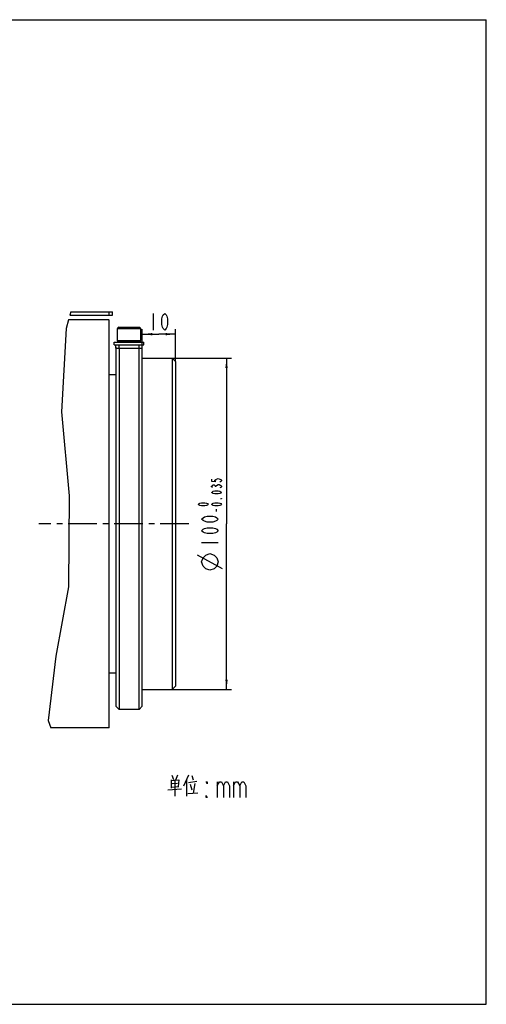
# Model space of a CAD drawing. Header units: millimetres. Extents: x 0 to 420, y 0 to 297.
# Tile 5 of 5: x 279 to 420, y 0 to 297. Entities that reach past the tile are written whole.
import ezdxf

# ---------------------------------------------------------------- set-up
doc = ezdxf.new("R2010")
doc.units = ezdxf.units.MM
doc.header["$LTSCALE"] = 23.1
doc.linetypes.add('CENTER', pattern=[0.6, 0.375, -0.075, 0.075, -0.075])
doc.layers.get('0').update_dxf_attribs({"linetype": 'CONTINUOUS'})
for name, color, linetype in [('304104000203DXF_CONTINUOUS_LINE', 7, 'CONTINUOUS'), ('304105000006DXF_CONTINUOUS_LINE', 7, 'CONTINUOUS'), ('304105000150DXF_CONTINUOUS_LINE', 7, 'CONTINUOUS'), ('304301000039_DXF_AXIS', 7, 'CONTINUOUS'), ('304301000039DXF_CONTINUOUS_LINE', 7, 'CONTINUOUS'), ('501023000020DXF_CONTINUOUS_LINE', 7, 'CONTINUOUS'), ('504001000007DXF_CONTINUOUS_LINE', 7, 'CONTINUOUS'), ('604006000001DXF_CONTINUOUS_LINE', 7, 'CONTINUOUS'), ('70-2000FA_DXF_DIMENSION', 7, 'CONTINUOUS'), ('70-2000FA_DXF_FORMAT', 7, 'CONTINUOUS'), ('70-2000FA_DXF_TEXT', 7, 'CONTINUOUS')]:
    doc.layers.add(name, color=color, linetype=linetype)
doc.styles.get("Standard").update_dxf_attribs({"font": 'txt', "width": 0.7})
doc.dimstyles.new('DIMSTYLE_1', dxfattribs={"dimtxt": 5, "dimasz": 3, "dimexe": 1.5, "dimexo": 0, "dimgap": 1.25, "dimtad": 1, "dimdsep": 46, "dimtxsty": 'Standard', "dimblk": '_FILLED', "dimblk1": '_FILLED', "dimblk2": '_FILLED', "dimcen": 0.09, "dimclrt": 5, "dimazin": 2, "dimtp": 0.2, "dimtm": 0.2, "dimtfac": 1, "dimtofl": 0, "dimtmove": 0, "dimatfit": 3, "dimldrblk": '_FILLED', "dimfxl": 0, "dimtolj": 1, "dimarcsym": 0})
doc.dimstyles.new('DIMSTYLE_2', dxfattribs={"dimtxt": 5, "dimasz": 3, "dimexe": 1.5, "dimexo": 0, "dimgap": 1.25, "dimtad": 1, "dimdec": 3, "dimdsep": 46, "dimtxsty": 'Standard', "dimblk": '_FILLED', "dimblk1": '_FILLED', "dimblk2": '_FILLED', "dimcen": 0.09, "dimclrt": 5, "dimazin": 2, "dimtol": 1, "dimtm": 0.035, "dimtfac": 0.6, "dimtdec": 3, "dimtofl": 0, "dimtmove": 0, "dimatfit": 3, "dimldrblk": '_FILLED', "dimfxl": 0, "dimtolj": 1, "dimarcsym": 0})

# ---------------------------------------------------------------- blocks, each defined once
blk = doc.blocks.new('_FILLED')
at = {"color": 0, "linetype": 'ByBlock'}
blk.add_solid([(0, 0), (-1, 0.117), (-1, -0.117)], dxfattribs=at)
blk = doc.blocks.new('*D1')
at = {"layer": '70-2000FA_DXF_DIMENSION', "color": 2, "linetype": 'Continuous', "transparency": 16777216}
for p, q in [((316.36, 197.92), (316.36, 203.64)), ((316.36, 202.14), (321.36, 202.14)), ((326.36, 202.14), (321.36, 202.14)), ((326.36, 193.92), (326.36, 203.64))]:
    blk.add_line(p, q, dxfattribs=at)
at = {"layer": '70-2000FA_DXF_DIMENSION', "color": 2, "linetype": 'Continuous', "transparency": 16777216, "xscale": 3, "yscale": 3, "zscale": 3, "rotation": 180}
blk.add_blockref('_FILLED', (316.36, 202.14), dxfattribs=at)
at = {"layer": '70-2000FA_DXF_DIMENSION', "color": 2, "linetype": 'Continuous', "transparency": 16777216, "xscale": 3, "yscale": 3, "zscale": 3}
blk.add_blockref('_FILLED', (326.36, 202.14), dxfattribs=at)
blk = doc.blocks.new('*D2')
at = {"layer": '70-2000FA_DXF_DIMENSION', "color": 2, "linetype": 'Continuous', "transparency": 16777216}
for p, q in [((325.36, 194.92), (343.23, 194.92)), ((341.73, 194.92), (341.73, 144.92)), ((341.73, 94.92), (341.73, 144.92)), ((325.36, 94.92), (343.23, 94.92))]:
    blk.add_line(p, q, dxfattribs=at)
at = {"layer": '70-2000FA_DXF_DIMENSION', "color": 2, "linetype": 'Continuous', "transparency": 16777216, "xscale": 3, "yscale": 3, "zscale": 3}
for p, rotation in [((341.73, 194.92), 90), ((341.73, 94.92), 270)]:
    blk.add_blockref('_FILLED', p, dxfattribs=dict(at, rotation=rotation))

msp = doc.modelspace()

# ---------------------------------------------------------------- linework, layer by layer
at = {"color": 2, "linetype": 'Continuous'}
for p, q in [((294.799, 208.9151), (294.5273, 207.9151)), ((294.1198, 206.4151), (293.4233, 203.8512)), ((293.4233, 203.8512), (291.9942, 178.6968)), ((291.9942, 178.6968), (294.337, 153.3306)), ((294.337, 153.3306), (294.0782, 125.9248)), ((294.0782, 125.9248), (290.2516, 105.0265)), ((290.2516, 105.0265), (288.0131, 85.5684)), ((288.0131, 85.5684), (288.8083, 83.4151))]:
    msp.add_line(p, q, dxfattribs=at)
at = {"layer": '304104000203DXF_CONTINUOUS_LINE', "color": 7, "linetype": 'Continuous'}
for p, q in [((308.3622, 197.9151), (308.3622, 89.9155)), ((308.6396, 197.9151), (316.0848, 197.9151)), ((309.3622, 197.9151), (309.3622, 88.9151)), ((315.3622, 88.9151), (315.3622, 197.9151)), ((316.3622, 89.9155), (316.3622, 197.9151)), ((316.3622, 194.9151), (325.3622, 194.9151)), ((325.3622, 194.9151), (325.3622, 193.1123)), ((326.3622, 193.9151), (325.3622, 194.9151)), ((325.3622, 193.1123), (325.3622, 96.7173)), ((326.3622, 193.9151), (326.3622, 95.9151)), ((326.3622, 95.9151), (325.3622, 94.9151)), ((316.3622, 94.9151), (325.3622, 94.9151)), ((308.3622, 89.9151), (309.3622, 88.9151)), ((316.3622, 89.9151), (315.3622, 88.9151)), ((315.3622, 88.9151), (309.3622, 88.9151))]:
    msp.add_line(p, q, dxfattribs=at)
msp.add_lwpolyline([(325.3622, 96.7173), (325.3621, 95.3619), (325.3622, 94.9151)], dxfattribs=at)
at = {"layer": '304105000006DXF_CONTINUOUS_LINE', "color": 7, "linetype": 'Continuous'}
for p, q in [((308.3622, 197.9151), (308.3622, 198.9151)), ((308.3622, 198.9151), (310.3219, 198.9151)), ((308.6396, 197.9151), (308.3622, 197.9151)), ((314.4025, 198.9151), (316.3622, 198.9151)), ((316.3622, 197.9151), (316.0848, 197.9151)), ((316.3622, 197.9151), (316.3622, 198.9151))]:
    msp.add_line(p, q, dxfattribs=at)
at = {"layer": '304105000006DXF_CONTINUOUS_LINE', "color": 9, "linetype": 'Continuous'}
for p, q in [((309.3622, 197.9151), (309.3622, 198.9151)), ((315.3622, 197.9151), (315.3622, 198.9151))]:
    msp.add_line(p, q, dxfattribs=at)
at = {"layer": '304105000150DXF_CONTINUOUS_LINE', "color": 7, "linetype": 'Continuous'}
for p, q in [((294.5273, 207.9151), (307.3622, 207.9151)), ((294.799, 208.9151), (307.3622, 208.9151)), ((306.3622, 207.9151), (306.3622, 208.9151)), ((307.3622, 207.9151), (307.3622, 208.9151))]:
    msp.add_line(p, q, dxfattribs=at)
at = {"layer": '304301000039_DXF_AXIS', "color": 7, "linetype": 'CENTER'}
msp.add_line((330.4112, 144.9151), (285.2191, 144.9151), dxfattribs=at)
at = {"layer": '304301000039DXF_CONTINUOUS_LINE', "color": 7, "linetype": 'Continuous'}
for p, q in [((306.3622, 206.4151), (294.1198, 206.4151)), ((306.3622, 83.4154), (306.3622, 206.4149)), ((308.3622, 189.9151), (306.3622, 189.9151)), ((308.3622, 99.9151), (306.3622, 99.9151)), ((306.3622, 83.4151), (288.8083, 83.4151))]:
    msp.add_line(p, q, dxfattribs=at)
at = {"layer": '501023000020DXF_CONTINUOUS_LINE', "color": 7, "linetype": 'Continuous'}
for p, q in [((308.8622, 200.2151), (308.8622, 203.8151)), ((309.2622, 204.2151), (315.4622, 204.2151)), ((315.8622, 200.2151), (315.8622, 203.8151)), ((308.8622, 200.2151), (315.8622, 200.2151))]:
    msp.add_line(p, q, dxfattribs=at)
at = {"layer": '501023000020DXF_CONTINUOUS_LINE', "color": 9, "linetype": 'Continuous'}
msp.add_line((308.8622, 203.8151), (315.8622, 203.8151), dxfattribs=at)
at = {"layer": '501023000020DXF_CONTINUOUS_LINE', "color": 7, "linetype": 'Continuous'}
for centre, start, end in [((309.2622, 203.8151), 90, 180), ((315.4622, 203.8151), 0, 90)]:
    msp.add_arc(centre, 0.4, start, end, dxfattribs=at)
at = {"layer": '504001000007DXF_CONTINUOUS_LINE', "color": 7, "linetype": 'Continuous'}
for p, q in [((307.8622, 198.9151), (307.8622, 199.7151)), ((307.8622, 199.7151), (316.8622, 199.7151)), ((316.8622, 198.9151), (316.8622, 199.7151)), ((307.8622, 198.9151), (308.3622, 198.9151)), ((310.3219, 198.9151), (314.4025, 198.9151)), ((316.3622, 198.9151), (316.8622, 198.9151))]:
    msp.add_line(p, q, dxfattribs=at)
at = {"layer": '604006000001DXF_CONTINUOUS_LINE', "color": 7, "linetype": 'Continuous'}
for p, q in [((308.8622, 200.1647), (308.9658, 200.2151)), ((309.0809, 199.7151), (308.8622, 200.1647)), ((308.8622, 200.1647), (315.8622, 200.1647)), ((315.6434, 199.7151), (315.8622, 200.1647)), ((315.8622, 200.1647), (315.7586, 200.2151))]:
    msp.add_line(p, q, dxfattribs=at)
at = {"layer": '70-2000FA_DXF_DIMENSION', "color": 5, "linetype": 'Continuous'}
for p, q in [((319.6122, 208.3886), (319.6122, 203.3886)), ((338.4828, 156.086), (338.4828, 156.311)), ((339.2328, 156.761), (339.4828, 156.761)), ((338.7328, 148.661), (338.7328, 149.336)), ((334.2328, 139.3485), (339.2328, 139.3485)), ((340.4828, 131.3485), (332.9828, 135.5151))]:
    msp.add_line(p, q, dxfattribs=at)
for points in [[(323.1122, 203.3886), (322.6747, 203.8053), (322.4559, 204.222), (322.2372, 205.0553), (322.2372, 206.722), (322.4559, 207.5553), (322.6747, 207.972), (323.1122, 208.3886), (323.5497, 207.972), (323.7684, 207.5553), (323.9872, 206.722), (323.9872, 205.0553), (323.7684, 204.222), (323.5497, 203.8053), (323.1122, 203.3886)], [(337.2328, 158.4485), (337.2328, 157.7735), (338.4828, 157.661), (338.2328, 157.886), (338.2328, 158.111), (338.4828, 158.336), (338.7328, 158.4485), (339.2328, 158.561), (339.7328, 158.4485), (339.9828, 158.336), (340.2328, 158.111), (340.2328, 157.886), (339.9828, 157.661), (339.7328, 157.5485)], [(337.4828, 155.861), (337.2328, 156.086), (337.2328, 156.311), (337.4828, 156.536), (337.7328, 156.6485), (337.9828, 156.6485), (338.2328, 156.536), (338.4828, 156.311), (338.7328, 156.536), (339.2328, 156.761)], [(340.2328, 154.3985), (339.9828, 154.1735), (339.7328, 154.061), (339.2328, 153.9485), (338.2328, 153.9485), (337.7328, 154.061), (337.4828, 154.1735), (337.2328, 154.3985), (337.4828, 154.6235), (337.7328, 154.736), (338.2328, 154.8485), (339.2328, 154.8485), (339.7328, 154.736), (339.9828, 154.6235), (340.2328, 154.3985)], [(339.4828, 156.761), (339.9828, 156.536), (340.2328, 156.311), (340.2328, 156.086), (339.9828, 155.861), (339.7328, 155.7485)], [(340.2328, 152.5985), (340.2328, 152.486), (339.9828, 152.486), (340.2328, 152.5985)], [(336.2328, 150.7985), (335.9828, 150.5735), (335.7328, 150.461), (335.2328, 150.3485), (334.2328, 150.3485), (333.7328, 150.461), (333.4828, 150.5735), (333.2328, 150.7985), (333.4828, 151.0235), (333.7328, 151.136), (334.2328, 151.2485), (335.2328, 151.2485), (335.7328, 151.136), (335.9828, 151.0235), (336.2328, 150.7985)], [(340.2328, 150.7985), (339.9828, 150.5735), (339.7328, 150.461), (339.2328, 150.3485), (338.2328, 150.3485), (337.7328, 150.461), (337.4828, 150.5735), (337.2328, 150.7985), (337.4828, 151.0235), (337.7328, 151.136), (338.2328, 151.2485), (339.2328, 151.2485), (339.7328, 151.136), (339.9828, 151.0235), (340.2328, 150.7985)], [(339.2328, 146.3485), (338.8161, 145.911), (338.3994, 145.6922), (337.5661, 145.4735), (335.8994, 145.4735), (335.0661, 145.6922), (334.6495, 145.911), (334.2328, 146.3485), (334.6495, 146.786), (335.0661, 147.0047), (335.8994, 147.2235), (337.5661, 147.2235), (338.3994, 147.0047), (338.8161, 146.786), (339.2328, 146.3485)], [(339.2328, 142.8485), (338.8161, 142.411), (338.3994, 142.1922), (337.5661, 141.9735), (335.8994, 141.9735), (335.0661, 142.1922), (334.6495, 142.411), (334.2328, 142.8485), (334.6495, 143.286), (335.0661, 143.5047), (335.8994, 143.7235), (337.5661, 143.7235), (338.3994, 143.5047), (338.8161, 143.286), (339.2328, 142.8485)], [(336.7328, 130.9318), (335.4828, 131.3485), (334.6495, 132.1818), (334.2328, 133.4318), (334.6495, 134.6818), (335.4828, 135.5151), (336.7328, 135.9318), (337.9828, 135.5151), (338.8161, 134.6818), (339.2328, 133.4318), (338.8161, 132.1818), (337.9828, 131.3485), (336.7328, 130.9318)]]:
    msp.add_lwpolyline(points, dxfattribs=at)
at = {"layer": '70-2000FA_DXF_FORMAT', "color": 7, "linetype": 'Continuous'}
for p, q in [((0, 297), (420, 297)), ((420, 0), (420, 297)), ((0, 0), (420, 0))]:
    msp.add_line(p, q, dxfattribs=at)
at = {"layer": '70-2000FA_DXF_TEXT', "color": 5, "linetype": 'Continuous'}
for p, q in [((325.2827, 69.083), (325.7494, 67.8411)), ((326.9161, 69.083), (326.3327, 67.6153)), ((330.2994, 69.083), (328.7828, 65.8088)), ((331.2328, 68.9701), (331.6994, 67.7282)), ((325.0494, 67.7282), (325.0494, 65.2443)), ((327.2661, 67.6153), (325.0494, 67.3895)), ((325.0494, 65.4701), (327.3827, 65.6959)), ((325.3994, 66.5991), (326.9161, 66.712)), ((326.2161, 62.7604), (326.2161, 67.5024)), ((327.3827, 67.7282), (327.1494, 65.6959)), ((329.7161, 67.7282), (329.7161, 62.7604)), ((330.2994, 66.9378), (332.7494, 67.2765)), ((330.7661, 66.3733), (331.2328, 64.6798)), ((332.1661, 66.5991), (331.6994, 63.6636)), ((338.9619, 67.0884), (338.9619, 62.4217)), ((343.8619, 67.0884), (343.8619, 62.4217)), ((323.9994, 64.6798), (328.1994, 65.0185)), ((330.0661, 63.5507), (333.0994, 63.7765))]:
    msp.add_line(p, q, dxfattribs=at)
for points in [[(335.8994, 67.0884), (335.8994, 66.505), (335.5932, 67.0884), (335.8994, 67.0884)], [(338.9619, 65.9217), (339.5744, 67.0884), (340.1869, 67.0884), (340.7994, 65.9217), (340.7994, 62.4217)], [(340.7994, 65.9217), (341.4119, 67.0884), (342.0244, 67.0884), (342.6369, 65.9217), (342.6369, 62.4217)], [(343.8619, 65.9217), (344.4744, 67.0884), (345.0869, 67.0884), (345.6994, 65.9217), (345.6994, 62.4217)], [(345.6994, 65.9217), (346.3119, 67.0884), (346.9244, 67.0884), (347.5369, 65.9217), (347.5369, 62.4217)], [(335.8994, 62.4217), (335.5932, 62.4217), (335.5932, 63.005), (335.8994, 62.4217)]]:
    msp.add_lwpolyline(points, dxfattribs=at)

# ---------------------------------------------------------------- dimensions: what is measured, and where the dimension line sits
at = {"layer": '70-2000FA_DXF_DIMENSION', "color": 2, "linetype": 'Continuous'}
dim = msp.add_linear_dim(base=(326.3622, 202.1386), p1=(316.3622, 197.9151), p2=(326.3622, 193.9151), dimstyle='DIMSTYLE_1', dxfattribs=at)
dim.commit()
dim.dimension.update_dxf_attribs({"geometry": '*D1', "text_midpoint": (317.8622, 202.1386), "dimtype": 160})
dim = msp.add_linear_dim(base=(341.7328, 94.9151), p1=(325.3622, 194.9151), p2=(325.3622, 94.9151), angle=270, text='%%c<>', dimstyle='DIMSTYLE_2', dxfattribs=at)
dim.commit()
dim.dimension.update_dxf_attribs({"geometry": '*D2', "text_midpoint": (341.7328, 130.9318), "dimtype": 160})

doc.saveas('drawing.dxf')
